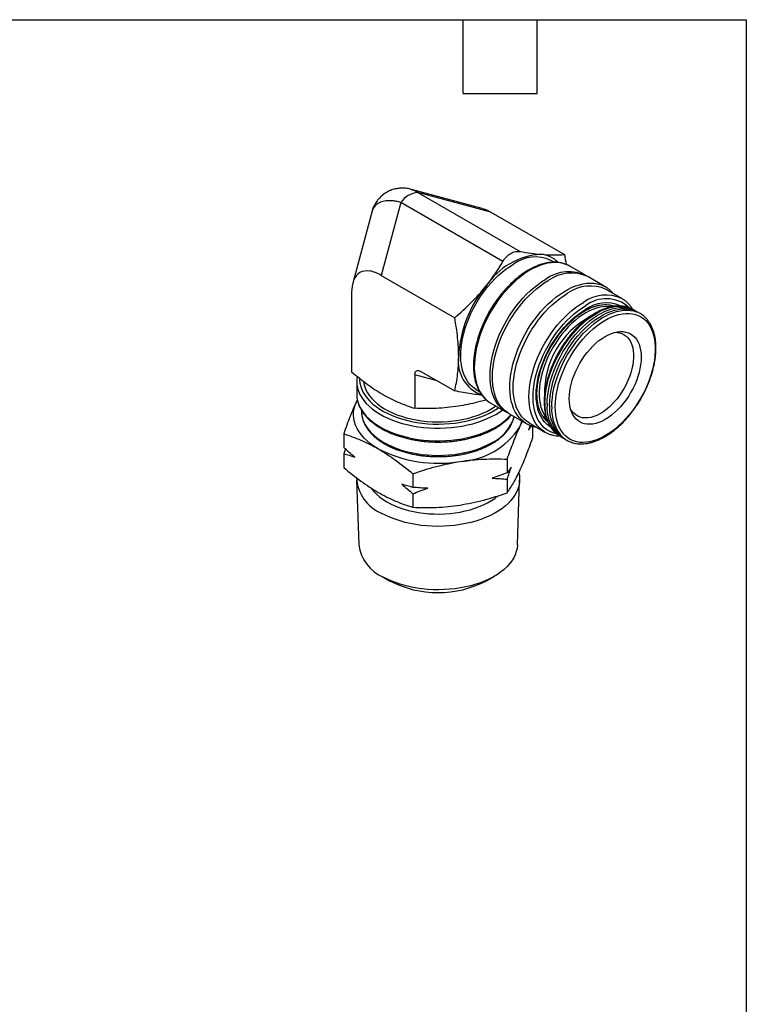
# Model space of a CAD drawing. Header units: inches. Extents: x 0.2 to 10.8, y 0.2 to 8.2.
# Tile 4 of 4: x 7.8 to 10.8, y 4.2 to 8.2. Entities that reach past the tile are written whole.
import ezdxf

# ---------------------------------------------------------------- set-up
doc = ezdxf.new("R2010")
doc.units = ezdxf.units.IN
doc.header["$MEASUREMENT"] = 0
doc.linetypes.add('SLD-Solid', pattern=[0])
doc.layers.add('TEXT', color=140, linetype='SLD-Solid', lineweight=25)

msp = doc.modelspace()

# ---------------------------------------------------------------- linework, layer by layer
for p, q in [((9.3888, 7.5603), (9.3894, 7.5601)), ((9.6773, 7.4836), (9.3896, 7.5607)), ((9.4165, 7.5477), (9.8314, 7.3082)), ((9.7129, 7.4683), (9.4165, 7.5477)), ((9.3469, 7.5075), (9.2675, 7.2111)), ((9.7618, 7.268), (9.3469, 7.5075)), ((9.2286, 7.4677), (9.1515, 7.18)), ((9.2293, 7.4681), (9.2292, 7.4676)), ((9.7129, 7.4683), (10.0111, 7.2961)), ((9.9696, 7.2645), (9.956, 7.2723)), ((10.0326, 7.2486), (10.0316, 7.2491)), ((10.0965, 7.2117), (10.0326, 7.2486)), ((9.2675, 7.2111), (9.5657, 7.039)), ((10.1769, 7.1653), (10.1061, 7.2062)), ((10.1763, 7.1656), (10.1769, 7.1653)), ((9.1469, 7.1415), (9.1469, 6.8197)), ((10.2449, 7.1169), (10.1809, 7.1539)), ((10.2088, 7.0849), (10.1986, 7.0907)), ((10.3, 7.067), (10.2909, 7.0722)), ((10.3187, 7.0562), (10.3096, 7.0614)), ((9.4041, 6.8075), (9.4041, 6.6712)), ((9.4941, 6.7833), (9.4041, 6.8075)), ((9.4282, 6.8214), (9.5657, 6.742)), ((9.1675, 6.7815), (9.1675, 6.7301)), ((9.1675, 6.7815), (9.1675, 6.7799)), ((9.1675, 6.7301), (9.1675, 6.7285)), ((9.6529, 6.7473), (9.6664, 6.7395)), ((9.1701, 6.7061), (9.1662, 6.6982)), ((9.1699, 6.7054), (9.1662, 6.6982)), ((9.709, 6.6945), (9.7118, 6.6928)), ((9.7118, 6.6928), (9.7756, 6.656)), ((9.1872, 6.6633), (9.1872, 6.6594)), ((9.1872, 6.6594), (9.1872, 6.6576)), ((9.7853, 6.6504), (9.8561, 6.6095)), ((9.8302, 6.5955), (9.8413, 6.6181)), ((9.8561, 6.6095), (9.8533, 6.6112)), ((9.872, 6.602), (9.8652, 6.5824)), ((9.8679, 6.6118), (9.9319, 6.5748)), ((9.939, 6.6299), (9.9228, 6.6392)), ((9.9412, 6.6235), (9.9295, 6.6302)), ((9.9316, 6.6279), (9.9418, 6.6221)), ((9.9426, 6.6196), (9.938, 6.621)), ((9.1149, 6.5673), (9.1149, 6.5121)), ((9.8816, 6.5986), (9.8816, 6.5496)), ((9.9936, 6.5574), (10.0027, 6.5521)), ((10.0124, 6.5465), (10.0215, 6.5413)), ((9.1215, 6.5062), (9.1149, 6.4861)), ((9.1149, 6.4861), (9.1149, 6.431)), ((9.7789, 6.4646), (9.7789, 6.4094)), ((9.3955, 6.4053), (9.3955, 6.3501)), ((9.1671, 6.379), (9.1761, 6.1164)), ((9.7789, 6.3834), (9.7789, 6.3283)), ((9.8204, 6.1164), (9.8294, 6.379)), ((9.3955, 6.3241), (9.3955, 6.269)), ((9.2704, 5.9886), (9.3014, 5.9706)), ((9.6951, 5.9706), (9.7261, 5.9886))]:
    msp.add_line(p, q)
at = {"flags": 128}
for points in [[(9.6529, 6.7473), (9.6462, 6.7515), (9.6362, 6.7593), (9.627, 6.7685), (9.6188, 6.7789), (9.6116, 6.7905), (9.6053, 6.8032), (9.6001, 6.817), (9.596, 6.8319), (9.5929, 6.8476), (9.591, 6.8642), (9.5901, 6.8816), (9.5904, 6.8996), (9.5918, 6.9182), (9.5943, 6.9373), (9.5979, 6.9568), (9.6026, 6.9765), (9.6083, 6.9964), (9.6151, 7.0164), (9.6228, 7.0364), (9.6315, 7.0562), (9.6411, 7.0757), (9.6515, 7.095), (9.6628, 7.1137), (9.6747, 7.132), (9.6874, 7.1496), (9.7007, 7.1664), (9.7145, 7.1825), (9.7287, 7.1977), (9.7434, 7.2118), (9.7584, 7.2249), (9.7736, 7.2369), (9.789, 7.2478), (9.8045, 7.2573)], [(10.0316, 7.2491), (10.0254, 7.2524), (10.0132, 7.2574), (10.0003, 7.2609), (9.9868, 7.263), (9.9727, 7.2636), (9.9581, 7.2628), (9.9431, 7.2605), (9.9277, 7.2568), (9.912, 7.2516), (9.8962, 7.2451), (9.8802, 7.2372), (9.8642, 7.2279), (9.8482, 7.2174), (9.8324, 7.2056), (9.8167, 7.1927), (9.8013, 7.1787), (9.7863, 7.1636), (9.7717, 7.1476), (9.7576, 7.1307), (9.7441, 7.113), (9.7312, 7.0945), (9.719, 7.0755), (9.7076, 7.056), (9.697, 7.036), (9.6872, 7.0157), (9.6784, 6.9951), (9.6706, 6.9745), (9.6637, 6.9538), (9.6579, 6.9332), (9.6532, 6.9128), (9.6496, 6.8927), (9.647, 6.873), (9.6456, 6.8538), (9.6453, 6.8351), (9.6462, 6.8171), (9.6482, 6.7999), (9.6513, 6.7836), (9.6554, 6.7681), (9.6607, 6.7537), (9.667, 6.7404), (9.6744, 6.7282), (9.6827, 6.7172), (9.692, 6.7075), (9.7022, 6.6991), (9.709, 6.6945)], [(9.7805, 6.6533), (9.7714, 6.6585), (9.7608, 6.6662), (9.7511, 6.6753), (9.7423, 6.6857), (9.7344, 6.6973), (9.7276, 6.71), (9.7218, 6.7239), (9.7171, 6.7389), (9.7134, 6.7548), (9.7109, 6.7716), (9.7095, 6.7892), (9.7092, 6.8075), (9.71, 6.8265), (9.712, 6.846), (9.7151, 6.8659), (9.7193, 6.8861), (9.7246, 6.9067), (9.7309, 6.9273), (9.7382, 6.948), (9.7466, 6.9686), (9.7558, 6.989), (9.766, 7.0092), (9.777, 7.0289), (9.7889, 7.0482), (9.8014, 7.067), (9.8146, 7.085), (9.8284, 7.1024), (9.8428, 7.1188), (9.8576, 7.1344), (9.8728, 7.149), (9.8884, 7.1625), (9.9041, 7.1748), (9.92, 7.1859), (9.9361, 7.1958)], [(9.7853, 6.6504), (9.7811, 6.6529), (9.7705, 6.6607), (9.7607, 6.6698), (9.7519, 6.6801), (9.7441, 6.6917), (9.7372, 6.7045), (9.7314, 6.7184), (9.7267, 6.7333), (9.7231, 6.7492), (9.7205, 6.766), (9.7191, 6.7836), (9.7188, 6.8019), (9.7197, 6.8209), (9.7217, 6.8404), (9.7248, 6.8603), (9.7289, 6.8806), (9.7342, 6.9011), (9.7405, 6.9217), (9.7479, 6.9424), (9.7562, 6.963), (9.7655, 6.9834), (9.7757, 7.0036), (9.7867, 7.0234), (9.7985, 7.0427), (9.811, 7.0614), (9.8243, 7.0795), (9.8381, 7.0968), (9.8524, 7.1133), (9.8673, 7.1288), (9.8825, 7.1434), (9.898, 7.1569), (9.9138, 7.1692), (9.9297, 7.1804), (9.9457, 7.1903)], [(9.8533, 6.6112), (9.8465, 6.6158), (9.8363, 6.6242), (9.827, 6.6339), (9.8187, 6.6449), (9.8114, 6.6571), (9.805, 6.6704), (9.7998, 6.6848), (9.7956, 6.7003), (9.7925, 6.7166), (9.7905, 6.7338), (9.7897, 6.7518), (9.7899, 6.7705), (9.7914, 6.7897), (9.7939, 6.8094), (9.7975, 6.8295), (9.8023, 6.8499), (9.8081, 6.8705), (9.8149, 6.8912), (9.8227, 6.9118), (9.8316, 6.9324), (9.8413, 6.9527), (9.8519, 6.9726), (9.8633, 6.9922), (9.8755, 7.0112), (9.8884, 7.0296), (9.9019, 7.0474), (9.916, 7.0643), (9.9306, 7.0803), (9.9456, 7.0954), (9.961, 7.1094), (9.9767, 7.1223), (9.9925, 7.1341), (10.0085, 7.1446), (10.0245, 7.1538), (10.0405, 7.1618), (10.0564, 7.1683), (10.072, 7.1735), (10.0874, 7.1772), (10.1024, 7.1795), (10.117, 7.1803), (10.1311, 7.1797), (10.1446, 7.1776), (10.1575, 7.174), (10.1697, 7.1691), (10.1763, 7.1656)], [(9.8679, 6.6118), (9.8679, 6.6118), (9.8571, 6.6189), (9.8472, 6.6274), (9.8382, 6.6372), (9.8301, 6.6482), (9.8231, 6.6605), (9.817, 6.6738), (9.812, 6.6882), (9.8081, 6.7037), (9.8053, 6.72), (9.8036, 6.7372), (9.8031, 6.7551), (9.8036, 6.7736), (9.8053, 6.7927), (9.8081, 6.8123), (9.812, 6.8323), (9.817, 6.8524), (9.8231, 6.8728), (9.8301, 6.8932), (9.8382, 6.9135), (9.8472, 6.9337), (9.8571, 6.9536), (9.8679, 6.9732), (9.8795, 6.9923), (9.8918, 7.0109), (9.9047, 7.0288), (9.9183, 7.0459), (9.9324, 7.0622), (9.947, 7.0776), (9.962, 7.0921), (9.9773, 7.1054), (9.9929, 7.1176), (10.0086, 7.1286), (10.0244, 7.1384)], [(9.9308, 6.5755), (9.9212, 6.582), (9.9112, 6.5904), (9.9022, 6.6002), (9.8942, 6.6113), (9.8871, 6.6235), (9.8811, 6.6369), (9.8761, 6.6513), (9.8722, 6.6667), (9.8694, 6.683), (9.8677, 6.7002), (9.8671, 6.7181), (9.8677, 6.7367), (9.8694, 6.7558), (9.8722, 6.7754), (9.8761, 6.7953), (9.8811, 6.8155), (9.8871, 6.8358), (9.8942, 6.8562), (9.9022, 6.8766), (9.9112, 6.8968), (9.9212, 6.9167), (9.9319, 6.9363), (9.9435, 6.9554), (9.9558, 6.9739), (9.9688, 6.9918), (9.9824, 7.009), (9.9965, 7.0253), (10.0111, 7.0407), (10.0261, 7.0551), (10.0414, 7.0684), (10.0569, 7.0807), (10.0726, 7.0917), (10.0884, 7.1014)], [(9.9762, 6.5687), (9.9741, 6.5692), (9.9619, 6.5729), (9.9503, 6.578), (9.9395, 6.5844), (9.9296, 6.5922), (9.9205, 6.6013), (9.9123, 6.6116), (9.9051, 6.6232), (9.8989, 6.6358), (9.8938, 6.6496), (9.8896, 6.6643), (9.8866, 6.6799), (9.8847, 6.6964), (9.8838, 6.7137), (9.8841, 6.7316), (9.8855, 6.7501), (9.888, 6.7691), (9.8916, 6.7884), (9.8962, 6.808), (9.9019, 6.8278), (9.9086, 6.8476), (9.9163, 6.8674), (9.9249, 6.8871), (9.9345, 6.9066), (9.9448, 6.9257), (9.956, 6.9443), (9.9679, 6.9624), (9.9805, 6.9799), (9.9936, 6.9967), (10.0073, 7.0126), (10.0215, 7.0277), (10.0361, 7.0418), (10.051, 7.0548), (10.0661, 7.0667), (10.0814, 7.0775), (10.0968, 7.087)], [(10.198, 7.0833), (10.195, 7.0837), (10.1823, 7.0844), (10.169, 7.0837), (10.1554, 7.0816), (10.1413, 7.078), (10.1271, 7.073), (10.1126, 7.0667), (10.0981, 7.059), (10.0835, 7.05), (10.0691, 7.0397), (10.0548, 7.0283), (10.0407, 7.0157), (10.027, 7.0022), (10.0138, 6.9876), (10.001, 6.9722), (9.9888, 6.956), (9.9772, 6.9391), (9.9664, 6.9217), (9.9563, 6.9037), (9.9471, 6.8854), (9.9387, 6.8668), (9.9313, 6.8481), (9.9249, 6.8293), (9.9195, 6.8106), (9.9152, 6.792), (9.912, 6.7738), (9.9098, 6.7559), (9.9088, 6.7386), (9.9089, 6.7218), (9.9101, 6.7058), (9.9125, 6.6905), (9.9159, 6.6762), (9.9204, 6.6628), (9.9259, 6.6505), (9.9325, 6.6393), (9.9386, 6.631)], [(9.9321, 6.6935), (9.9326, 6.7115), (9.9343, 6.7301), (9.9371, 6.7491), (9.941, 6.7685), (9.9459, 6.7882), (9.9519, 6.808), (9.959, 6.8278), (9.967, 6.8475), (9.9759, 6.8671), (9.9857, 6.8864), (9.9964, 6.9053), (10.0078, 6.9237), (10.02, 6.9416), (10.0328, 6.9588), (10.0462, 6.9752), (10.0601, 6.9907), (10.0744, 7.0053), (10.0891, 7.0189), (10.1041, 7.0314), (10.1193, 7.0428), (10.1346, 7.0529), (10.1499, 7.0618), (10.1652, 7.0693), (10.1804, 7.0755), (10.1954, 7.0803), (10.2101, 7.0837), (10.2245, 7.0856), (10.2384, 7.0861), (10.2518, 7.0852), (10.2646, 7.0828), (10.2744, 7.0798)], [(9.9412, 6.6882), (9.9417, 6.7062), (9.9434, 6.7248), (9.9462, 6.7439), (9.9501, 6.7633), (9.955, 6.7829), (9.961, 6.8027), (9.9681, 6.8225), (9.9761, 6.8423), (9.985, 6.8618), (9.9948, 6.8811), (10.0055, 6.9001), (10.0169, 6.9185), (10.0291, 6.9363), (10.0419, 6.9535), (10.0553, 6.9699), (10.0692, 6.9855), (10.0835, 7.0001), (10.0982, 7.0137), (10.1132, 7.0262), (10.1284, 7.0375), (10.1437, 7.0477), (10.159, 7.0565), (10.1743, 7.0641), (10.1895, 7.0703), (10.2045, 7.0751), (10.2192, 7.0784), (10.2336, 7.0804), (10.2475, 7.0809), (10.2608, 7.0799), (10.2737, 7.0775), (10.2858, 7.0737), (10.2972, 7.0685), (10.3047, 7.0641)], [(10.2082, 7.0884), (10.2106, 7.0862), (10.2114, 7.0854)], [(10.2449, 7.1169), (10.2449, 7.1169), (10.2472, 7.1156)], [(9.9534, 6.5965), (9.9498, 6.5988), (9.9401, 6.6063), (9.9312, 6.6151), (9.9232, 6.6251), (9.9162, 6.6364), (9.9102, 6.6488), (9.9052, 6.6623), (9.9014, 6.6767), (9.8986, 6.6921), (9.8969, 6.7084), (9.8963, 6.7253), (9.8969, 6.743), (9.8986, 6.7611), (9.9014, 6.7798), (9.9052, 6.7987), (9.9102, 6.8179), (9.9162, 6.8372), (9.9232, 6.8566), (9.9312, 6.8758), (9.9401, 6.8949), (9.9498, 6.9137), (9.9604, 6.932), (9.9718, 6.9499), (9.9839, 6.9671), (9.9965, 6.9837), (10.0098, 6.9994), (10.0235, 7.0142), (10.0377, 7.0281), (10.0522, 7.041), (10.0669, 7.0527), (10.0818, 7.0632), (10.0968, 7.0725)], [(9.9508, 6.6826), (9.9514, 6.7007), (9.9531, 6.7193), (9.9558, 6.7383), (9.9597, 6.7577), (9.9647, 6.7774), (9.9707, 6.7971), (9.9777, 6.817), (9.9857, 6.8367), (9.9946, 6.8563), (10.0045, 6.8756), (10.0151, 6.8945), (10.0266, 6.9129), (10.0387, 6.9308), (10.0515, 6.9479), (10.0649, 6.9644), (10.0788, 6.9799), (10.0931, 6.9945), (10.1078, 7.0081), (10.1228, 7.0206), (10.138, 7.032), (10.1533, 7.0421), (10.1687, 7.051), (10.184, 7.0585), (10.1992, 7.0647), (10.2142, 7.0695), (10.2289, 7.0729), (10.2432, 7.0748), (10.2571, 7.0753), (10.2705, 7.0744), (10.2833, 7.072), (10.2954, 7.0682), (10.3069, 7.0629), (10.3096, 7.0614)], [(9.9599, 6.6774), (9.9605, 6.6954), (9.9622, 6.714), (9.9649, 6.7331), (9.9688, 6.7525), (9.9738, 6.7721), (9.9798, 6.7919), (9.9868, 6.8117), (9.9948, 6.8315), (10.0037, 6.851), (10.0136, 6.8703), (10.0242, 6.8892), (10.0356, 6.9077), (10.0478, 6.9255), (10.0606, 6.9427), (10.074, 6.9591), (10.0879, 6.9746), (10.1022, 6.9893), (10.1169, 7.0029), (10.1319, 7.0154), (10.1471, 7.0267), (10.1624, 7.0368), (10.1778, 7.0457), (10.1931, 7.0533), (10.2083, 7.0594), (10.2233, 7.0642), (10.238, 7.0676), (10.2523, 7.0696), (10.2662, 7.0701), (10.2796, 7.0691), (10.2924, 7.0667), (10.3022, 7.0638)], [(9.9738, 6.6774), (9.9744, 6.695), (9.9761, 6.7132), (9.9788, 6.7319), (9.9827, 6.7509), (9.9876, 6.7701), (9.9935, 6.7894), (10.0004, 6.8088), (10.0083, 6.8281), (10.0172, 6.8473), (10.0269, 6.8661), (10.0374, 6.8846), (10.0487, 6.9025), (10.0607, 6.9199), (10.0733, 6.9366), (10.0865, 6.9525), (10.1002, 6.9675), (10.1143, 6.9816), (10.1287, 6.9947), (10.1434, 7.0067), (10.1583, 7.0176), (10.1733, 7.0272), (10.1883, 7.0355), (10.2033, 7.0426), (10.2181, 7.0482), (10.2327, 7.0525), (10.247, 7.0554), (10.2609, 7.0569), (10.2743, 7.0569), (10.2872, 7.0555), (10.2995, 7.0527), (10.3112, 7.0484), (10.3221, 7.0428), (10.3322, 7.0359), (10.3415, 7.0276), (10.3498, 7.018), (10.3573, 7.0072), (10.3637, 6.9953), (10.3691, 6.9822), (10.3735, 6.9682), (10.3768, 6.9532), (10.379, 6.9373), (10.3801, 6.9206), (10.3801, 6.9033), (10.379, 6.8853), (10.3768, 6.8669), (10.3735, 6.8481), (10.3691, 6.829), (10.3637, 6.8097), (10.3573, 6.7903), (10.3498, 6.7709), (10.3415, 6.7517), (10.3322, 6.7327), (10.3221, 6.714), (10.3112, 6.6958), (10.2995, 6.6781), (10.2872, 6.6611), (10.2743, 6.6448), (10.2609, 6.6293), (10.247, 6.6147), (10.2327, 6.6011), (10.2181, 6.5885), (10.2033, 6.5771), (10.1883, 6.5669), (10.1733, 6.5579), (10.1583, 6.5502), (10.1434, 6.5438), (10.1287, 6.5389), (10.1143, 6.5353), (10.1002, 6.5331), (10.0865, 6.5323), (10.0733, 6.533), (10.0607, 6.5351), (10.0487, 6.5387), (10.0374, 6.5436), (10.0269, 6.5499), (10.0172, 6.5575), (10.0083, 6.5665), (10.0004, 6.5767), (9.9935, 6.588), (9.9876, 6.6005), (9.9827, 6.6141), (9.9788, 6.6286), (9.9761, 6.6441), (9.9744, 6.6604), (9.9738, 6.6774)], [(10.0311, 6.7104), (10.0316, 6.7254), (10.0333, 6.741), (10.036, 6.7569), (10.0399, 6.7732), (10.0447, 6.7896), (10.0506, 6.806), (10.0575, 6.8224), (10.0652, 6.8385), (10.0738, 6.8543), (10.0832, 6.8697), (10.0933, 6.8845), (10.1041, 6.8986), (10.1154, 6.9119), (10.1271, 6.9243), (10.1393, 6.9357), (10.1517, 6.9461), (10.1643, 6.9553), (10.1771, 6.9633), (10.1898, 6.97), (10.2024, 6.9754), (10.2148, 6.9794), (10.227, 6.982), (10.2388, 6.9831), (10.2501, 6.9828), (10.2608, 6.9811), (10.2709, 6.978), (10.2803, 6.9735), (10.2889, 6.9676), (10.2966, 6.9604), (10.3035, 6.952), (10.3094, 6.9423), (10.3142, 6.9316), (10.3181, 6.9197), (10.3208, 6.907), (10.3225, 6.8934), (10.323, 6.879), (10.3225, 6.864), (10.3208, 6.8484), (10.3181, 6.8325), (10.3142, 6.8162), (10.3094, 6.7998), (10.3035, 6.7834), (10.2966, 6.767), (10.2889, 6.7509), (10.2803, 6.7351), (10.2709, 6.7197), (10.2608, 6.705), (10.2501, 6.6908), (10.2388, 6.6775), (10.227, 6.6651), (10.2148, 6.6537), (10.2024, 6.6433), (10.1898, 6.6341), (10.1771, 6.6261), (10.1643, 6.6194), (10.1517, 6.614), (10.1393, 6.6101), (10.1271, 6.6075), (10.1154, 6.6063), (10.1041, 6.6066), (10.0933, 6.6083), (10.0832, 6.6114), (10.0738, 6.6159), (10.0652, 6.6218), (10.0575, 6.629), (10.0506, 6.6374), (10.0447, 6.6471), (10.0399, 6.6579), (10.036, 6.6697), (10.0333, 6.6824), (10.0316, 6.6961), (10.0311, 6.7104)], [(10.2169, 6.9799), (10.2249, 6.9796), (10.2353, 6.9779), (10.245, 6.9748), (10.2539, 6.9703), (10.2621, 6.9645), (10.2694, 6.9573), (10.2758, 6.9489), (10.2812, 6.9393), (10.2855, 6.9286), (10.2888, 6.9169), (10.2911, 6.9042), (10.2922, 6.8907), (10.2922, 6.8766), (10.2911, 6.8618), (10.2888, 6.8466), (10.2855, 6.8311), (10.2812, 6.8153), (10.2758, 6.7995), (10.2694, 6.7837), (10.2621, 6.7681), (10.2539, 6.7528), (10.245, 6.738), (10.2353, 6.7237), (10.2249, 6.7101), (10.214, 6.6973), (10.2027, 6.6854), (10.191, 6.6745), (10.179, 6.6647), (10.1668, 6.656), (10.1545, 6.6486), (10.1423, 6.6425), (10.1302, 6.6378), (10.1183, 6.6344), (10.1067, 6.6325), (10.0956, 6.632), (10.085, 6.633), (10.0749, 6.6354), (10.0656, 6.6392), (10.057, 6.6443), (10.0493, 6.6509), (10.0424, 6.6587), (10.0366, 6.6676)], [(9.1675, 6.7799), (9.1675, 6.7799), (9.1685, 6.7667), (9.1711, 6.7536), (9.1752, 6.7407), (9.1808, 6.7279), (9.188, 6.7154), (9.1967, 6.7032), (9.2067, 6.6914), (9.2182, 6.68), (9.231, 6.669), (9.2451, 6.6587), (9.2604, 6.6489), (9.2768, 6.6397), (9.2943, 6.6312), (9.3127, 6.6235), (9.3321, 6.6165), (9.3522, 6.6102), (9.373, 6.6048), (9.3944, 6.6003), (9.4163, 6.5966), (9.4386, 6.5937), (9.4612, 6.5918), (9.484, 6.5908), (9.5068, 6.5907), (9.5296, 6.5915), (9.5522, 6.5932), (9.5746, 6.5958), (9.5966, 6.5993), (9.6182, 6.6036), (9.6391, 6.6088), (9.6595, 6.6148), (9.679, 6.6217), (9.6977, 6.6292), (9.7154, 6.6375), (9.7321, 6.6465)], [(9.1794, 6.793), (9.1794, 6.7863), (9.1808, 6.7733), (9.1838, 6.7604), (9.1883, 6.7477), (9.1944, 6.7352), (9.202, 6.723), (9.2111, 6.7111), (9.2216, 6.6996), (9.2335, 6.6886), (9.2467, 6.678), (9.2611, 6.6681), (9.2768, 6.6587), (9.2935, 6.65), (9.3112, 6.642), (9.3299, 6.6348), (9.3495, 6.6283), (9.3697, 6.6227), (9.3906, 6.6179), (9.4121, 6.6139), (9.434, 6.6109), (9.4561, 6.6087), (9.4785, 6.6074), (9.501, 6.6071), (9.5235, 6.6077), (9.5459, 6.6091), (9.568, 6.6115), (9.5898, 6.6148), (9.6111, 6.619), (9.6319, 6.624), (9.652, 6.6299), (9.6713, 6.6365), (9.6898, 6.644), (9.7073, 6.6521), (9.7237, 6.661)], [(9.1957, 6.7803), (9.1972, 6.7707), (9.2005, 6.7582), (9.2054, 6.7459), (9.2118, 6.7338), (9.2198, 6.722), (9.2291, 6.7106), (9.2399, 6.6996), (9.252, 6.6891), (9.2654, 6.6791), (9.28, 6.6697), (9.2958, 6.6609), (9.3126, 6.6528), (9.3304, 6.6454), (9.349, 6.6388), (9.3685, 6.633), (9.3886, 6.628), (9.4093, 6.6239), (9.4304, 6.6206), (9.4519, 6.6182), (9.4736, 6.6167), (9.4955, 6.6162), (9.5174, 6.6165), (9.5392, 6.6178), (9.5607, 6.6199), (9.582, 6.623), (9.6028, 6.6269), (9.623, 6.6317), (9.6426, 6.6373), (9.6615, 6.6437), (9.6795, 6.6509), (9.6966, 6.6588), (9.7126, 6.6674)], [(9.1675, 6.7285), (9.1675, 6.7284), (9.1685, 6.7153), (9.1711, 6.7022), (9.1752, 6.6892), (9.1808, 6.6764), (9.188, 6.6639), (9.1967, 6.6517), (9.2067, 6.6399), (9.2182, 6.6285), (9.231, 6.6176), (9.2451, 6.6072), (9.2604, 6.5974), (9.2768, 6.5883), (9.2943, 6.5798), (9.3127, 6.572), (9.3321, 6.565), (9.3522, 6.5588), (9.373, 6.5534), (9.3944, 6.5488), (9.4163, 6.5451), (9.4386, 6.5423), (9.4612, 6.5404), (9.484, 6.5394), (9.5068, 6.5392), (9.5296, 6.54), (9.5522, 6.5417), (9.5746, 6.5443), (9.5966, 6.5478), (9.6182, 6.5522), (9.6391, 6.5574), (9.6595, 6.5634), (9.679, 6.5702), (9.6977, 6.5778), (9.7154, 6.5861), (9.7321, 6.5951)], [(9.2552, 6.5065), (9.2388, 6.5167), (9.2237, 6.5274), (9.21, 6.5388), (9.1976, 6.5506), (9.1867, 6.563), (9.1774, 6.5757), (9.1696, 6.5888), (9.1633, 6.6022), (9.1588, 6.6158), (9.1558, 6.6295), (9.1546, 6.6434), (9.155, 6.6572), (9.1571, 6.671), (9.1608, 6.6847), (9.1662, 6.6982)], [(9.7126, 6.6674), (9.7275, 6.6767), (9.7331, 6.6805)], [(9.1872, 6.6576), (9.188, 6.6466), (9.1904, 6.6338), (9.1943, 6.6212), (9.1998, 6.6088), (9.2068, 6.5966), (9.2153, 6.5848), (9.2253, 6.5733), (9.2366, 6.5623), (9.2492, 6.5518), (9.2632, 6.5418), (9.2783, 6.5324), (9.2946, 6.5237), (9.3118, 6.5156), (9.3301, 6.5083), (9.3492, 6.5018), (9.369, 6.496), (9.3895, 6.4911), (9.4106, 6.4871), (9.4321, 6.4839), (9.454, 6.4816), (9.476, 6.4803), (9.4982, 6.4798), (9.5204, 6.4803), (9.5425, 6.4816), (9.5643, 6.4839), (9.5859, 6.4871), (9.6069, 6.4911), (9.6274, 6.496), (9.6473, 6.5018), (9.6664, 6.5083), (9.6846, 6.5156), (9.7019, 6.5237), (9.7182, 6.5324)], [(9.7237, 6.661), (9.7391, 6.6705), (9.7443, 6.6741)], [(9.7321, 6.6465), (9.7477, 6.6562), (9.7601, 6.6649)], [(9.8302, 6.5955), (9.8356, 6.609), (9.8387, 6.6196)], [(9.9319, 6.5748), (9.9319, 6.5748), (9.9308, 6.5755)], [(9.9936, 6.5574), (9.9857, 6.5625), (9.9784, 6.5682)], [(9.8262, 6.4093), (9.8283, 6.3989), (9.8294, 6.3857), (9.829, 6.3725), (9.8269, 6.3593), (9.8233, 6.3463), (9.8182, 6.3334), (9.8115, 6.3208), (9.8034, 6.3085), (9.7938, 6.2965), (9.7828, 6.2849), (9.7704, 6.2738), (9.7567, 6.2633), (9.7418, 6.2533), (9.7257, 6.2439), (9.7086, 6.2351), (9.6905, 6.2271), (9.6714, 6.2198), (9.6515, 6.2133), (9.6309, 6.2076), (9.6096, 6.2028), (9.5878, 6.1987), (9.5656, 6.1956), (9.5431, 6.1934), (9.5203, 6.192), (9.4975, 6.1916), (9.4746, 6.1921), (9.4519, 6.1935), (9.4294, 6.1958), (9.4072, 6.199), (9.3854, 6.203), (9.3642, 6.208), (9.3437, 6.2137), (9.3238, 6.2203), (9.3048, 6.2276), (9.2867, 6.2357), (9.2696, 6.2445)], [(9.2245, 6.3483), (9.2286, 6.3426), (9.2381, 6.3315), (9.249, 6.3207), (9.2613, 6.3105), (9.2748, 6.3007), (9.2894, 6.2916), (9.3052, 6.2831), (9.3221, 6.2754), (9.3398, 6.2683), (9.3584, 6.262), (9.3778, 6.2565), (9.3978, 6.2519), (9.4183, 6.2481), (9.4393, 6.2451), (9.4606, 6.2431), (9.4821, 6.242), (9.5036, 6.2417), (9.5252, 6.2424), (9.5466, 6.244), (9.5677, 6.2465), (9.5885, 6.2498), (9.6087, 6.2541), (9.6284, 6.2592), (9.6474, 6.2651), (9.6656, 6.2717), (9.6829, 6.2792), (9.6993, 6.2873), (9.7145, 6.2961), (9.7286, 6.3055), (9.7412, 6.3153)], [(9.8204, 6.1164), (9.8203, 6.1147), (9.8189, 6.1018), (9.8159, 6.0889), (9.8114, 6.0762), (9.8053, 6.0637), (9.7977, 6.0515), (9.7887, 6.0396), (9.7783, 6.0281), (9.7665, 6.017), (9.7534, 6.0065), (9.739, 5.9965), (9.7235, 5.9871), (9.7069, 5.9783), (9.6892, 5.9703), (9.6707, 5.9629), (9.6513, 5.9564), (9.6311, 5.9506), (9.6103, 5.9457), (9.589, 5.9416), (9.5672, 5.9384), (9.5451, 5.936), (9.5227, 5.9346), (9.5002, 5.9341), (9.4777, 5.9344), (9.4554, 5.9357), (9.4332, 5.9379), (9.4113, 5.941), (9.3899, 5.9449), (9.369, 5.9497), (9.3487, 5.9553), (9.3292, 5.9617), (9.3105, 5.9689), (9.2926, 5.9768), (9.2758, 5.9855)]]:
    msp.add_lwpolyline(points, dxfattribs=at)
for centre, radius, start, end in [((9.4219, 7.458), 0.0898, 93.4295, 146.5651), ((9.933, 7.0098), 0.2875, 93.4296, 146.5651), ((9.893, 7.1363), 0.1499, 65.1287, 126.1818), ((9.9075, 7.1884), 0.1087, 44.2763, 85.5893), ((10.0291, 7.0691), 0.1573, 62.7067, 126.2776), ((10.0394, 7.0615), 0.1593, 65.2626, 126.0479), ((10.0637, 6.8594), 0.4824, 140.1878, 177.4009), ((10.1626, 6.803), 0.5257, 135.6756, 164.3247), ((10.1158, 7.0131), 0.1551, 65.1963, 126.1142), ((10.1798, 6.9762), 0.1551, 65.1963, 126.1142), ((10.1813, 6.9804), 0.1361, 47.7117, 128.4154), ((10.1796, 6.9598), 0.1399, 65.7102, 126.317), ((10.2818, 6.7342), 0.3515, 118.3145, 181.6177), ((10.2408, 6.9855), 0.1001, 60.0288, 70.4428), ((10.2688, 6.9697), 0.0999, 48.8417, 70.4467), ((9.7236, 6.8606), 0.1434, 171.7363, 249.943), ((10.0914, 6.6812), 0.1598, 175.594, 224.9956), ((10.085, 6.6718), 0.1447, 173.4922, 237.7081), ((10.1018, 6.669), 0.1516, 174.8371, 233.8507), ((9.6168, 6.8024), 0.2372, 299.067, 318.4608), ((10.1192, 6.6651), 0.1598, 175.594, 224.9956), ((9.6448, 6.6844), 0.1688, 295.7707, 343.9827), ((9.5712, 6.7636), 0.3088, 272.9764, 327.0182), ((10.0714, 6.6278), 0.0999, 229.2583, 251.3167), ((9.4981, 6.9778), 0.5301, 242.7349, 279.679), ((9.3308, 6.3964), 0.1637, 182.6167, 248.0776), ((9.3403, 6.138), 0.1656, 187.5076, 247.1037), ((9.4982, 6.3478), 0.4254, 242.4354, 297.5646)]:
    msp.add_arc(centre, radius, start, end)
for points, knots in [([(9.3893, 7.5607), (9.3836, 7.5621), (9.3734, 7.5645), (9.36, 7.5656), (9.3497, 7.5658), (9.3415, 7.5653), (9.3296, 7.564), (9.314, 7.5604), (9.2949, 7.5527), (9.2763, 7.5413), (9.2632, 7.5295), (9.2548, 7.5199), (9.2499, 7.5135), (9.2447, 7.5058), (9.2389, 7.4956), (9.2331, 7.4828), (9.2302, 7.4731), (9.2286, 7.468)], [0, 0, 0, 0, 0.086711, 0.153219, 0.19701, 0.234289, 0.272367, 0.368447, 0.464904, 0.567841, 0.680247, 0.716801, 0.752306, 0.795699, 0.852606, 0.921394, 1, 1, 1, 1]), ([(9.3894, 7.5601), (9.3923, 7.5595), (9.4014, 7.5575), (9.4104, 7.5517), (9.4165, 7.5477)], [0, 0, 0, 0, 0.31616, 1, 1, 1, 1]), ([(9.3469, 7.5075), (9.3409, 7.5091), (9.3291, 7.5121), (9.3124, 7.5144), (9.2938, 7.515), (9.2742, 7.5125), (9.2585, 7.5062), (9.2482, 7.4991), (9.2415, 7.4928), (9.2359, 7.4853), (9.2314, 7.4774), (9.23, 7.4711), (9.2293, 7.4681)], [0, 0, 0, 0, 0.103113, 0.203497, 0.301287, 0.459031, 0.614549, 0.692149, 0.77022, 0.848853, 0.928136, 1, 1, 1, 1]), ([(9.6773, 7.4831), (9.6822, 7.4818), (9.6938, 7.4787), (9.7059, 7.4721), (9.7129, 7.4683)], [0, 0, 0, 0, 0.416163, 1, 1, 1, 1]), ([(9.7618, 7.268), (9.766, 7.2752), (9.7708, 7.2815), (9.7814, 7.2925), (9.7873, 7.2972), (9.7996, 7.3043), (9.8058, 7.3066), (9.8186, 7.3092), (9.8251, 7.3093), (9.8314, 7.3082)], [0, 0, 0, 0, 0.25, 0.25, 0.5, 0.5, 0.75, 0.75, 1, 1, 1, 1]), ([(9.9158, 7.2968), (9.9347, 7.2951), (9.9518, 7.2943), (9.9834, 7.2942), (9.9977, 7.2949), (10.0111, 7.2961)], [0, 0, 0, 0, 0.5, 0.5, 1, 1, 1, 1]), ([(10.0111, 7.2961), (10.0136, 7.2826), (10.0161, 7.2691), (10.0178, 7.2558), (10.0178, 7.2558)], [0, 0, 0, 0, 0.996826, 1, 1, 1, 1]), ([(10.0315, 7.2491), (10.0306, 7.2496), (10.026, 7.2524), (10.0171, 7.2562), (10.0049, 7.2603), (9.9921, 7.2631), (9.9788, 7.2646), (9.965, 7.2648), (9.9508, 7.2637), (9.9362, 7.2612), (9.9213, 7.2575), (9.9062, 7.2525), (9.891, 7.2462), (9.8757, 7.2387), (9.8604, 7.23), (9.8451, 7.2201), (9.83, 7.2092), (9.8151, 7.1972), (9.801, 7.1847), (9.7921, 7.1759), (9.7879, 7.1717)], [0, 0, 0, 0, 0.014689, 0.071613, 0.128554, 0.185643, 0.242995, 0.300677, 0.358709, 0.417066, 0.475696, 0.534531, 0.593508, 0.65257, 0.711671, 0.770777, 0.829865, 0.888926, 0.947954, 1, 1, 1, 1]), ([(9.2675, 7.2111), (9.2516, 7.2203), (9.2355, 7.2266), (9.2056, 7.231), (9.1918, 7.2289), (9.1694, 7.2159), (9.1607, 7.2051), (9.1495, 7.177), (9.1469, 7.1599), (9.1469, 7.1415)], [0, 0, 0, 0, 0.25, 0.25, 0.5, 0.5, 0.75, 0.75, 1, 1, 1, 1]), ([(9.5657, 7.039), (9.5889, 7.0589), (9.6114, 7.0795), (9.6541, 7.1224), (9.6743, 7.1448), (9.6931, 7.1682)], [0, 0, 0, 0, 0.5, 0.5, 1, 1, 1, 1]), ([(10.2092, 7.1376), (10.2074, 7.1398), (10.2027, 7.1454), (10.1943, 7.1532), (10.1851, 7.1604), (10.1788, 7.164), (10.1762, 7.1655)], [0, 0, 0, 0, 0.193259, 0.49257, 0.790209, 1, 1, 1, 1]), ([(9.9439, 6.6165), (9.9415, 6.6184), (9.9363, 6.6225), (9.9292, 6.6303), (9.9224, 6.6395), (9.9164, 6.6498), (9.9113, 6.6611), (9.9071, 6.6734), (9.9038, 6.6865), (9.9015, 6.7004), (9.9001, 6.7151), (9.8996, 6.7305), (9.9001, 6.7466), (9.9016, 6.7631), (9.9041, 6.7801), (9.9075, 6.7974), (9.9118, 6.815), (9.9171, 6.8328), (9.9233, 6.8507), (9.9303, 6.8685), (9.9382, 6.8862), (9.9468, 6.9037), (9.9563, 6.9209), (9.9664, 6.9377), (9.9771, 6.9541), (9.9885, 6.9698), (10.0004, 6.9849), (10.0127, 6.9993), (10.0254, 7.0128), (10.0385, 7.0255), (10.0518, 7.0372), (10.0652, 7.048), (10.0786, 7.0575), (10.0883, 7.0636), (10.0958, 7.068), (10.1036, 7.0723), (10.1149, 7.0779), (10.1282, 7.0834), (10.1413, 7.0876), (10.154, 7.0906), (10.1663, 7.0924), (10.1783, 7.093), (10.1897, 7.0924), (10.2006, 7.0905), (10.209, 7.0883), (10.2135, 7.0862), (10.2148, 7.0857)], [0, 0, 0, 0, 0.0207082, 0.0455074, 0.0700766, 0.0943941, 0.1184903, 0.1424177, 0.1662296, 0.1899707, 0.2136746, 0.2373646, 0.2610536, 0.2847506, 0.3084619, 0.3321904, 0.3559367, 0.3796999, 0.4034782, 0.4272696, 0.4510712, 0.4748803, 0.4986941, 0.5225096, 0.5463234, 0.570132, 0.5939323, 0.6177214, 0.6414964, 0.6652545, 0.6889933, 0.7127108, 0.7364059, 0.7588397, 0.7633983, 0.7758043, 0.7994481, 0.8230846, 0.8467235, 0.8703848, 0.8940978, 0.9179033, 0.9418518, 0.9659989, 0.9903908, 1, 1, 1, 1]), ([(10.2733, 7.0803), (10.2727, 7.0805), (10.2684, 7.0822), (10.2598, 7.0844), (10.2473, 7.0865), (10.2342, 7.0872), (10.2207, 7.0867), (10.2068, 7.0848), (10.1927, 7.0816), (10.1782, 7.0772), (10.1636, 7.0715), (10.1489, 7.0645), (10.1342, 7.0564), (10.1195, 7.047), (10.105, 7.0366), (10.0906, 7.0251), (10.0765, 7.0127), (10.0627, 6.9993), (10.0493, 6.985), (10.0364, 6.9699), (10.0239, 6.9541), (10.012, 6.9377), (10.0007, 6.9207), (9.9901, 6.9031), (9.9802, 6.8852), (9.9711, 6.8669), (9.9628, 6.8484), (9.9553, 6.8297), (9.9487, 6.811), (9.943, 6.7922), (9.9382, 6.7736), (9.9344, 6.7551), (9.9316, 6.737), (9.9298, 6.7191), (9.9292, 6.7061), (9.9292, 6.6989), (9.9292, 6.6975)], [0, 0, 0, 0, 0.004105, 0.034143, 0.064284, 0.094574, 0.125038, 0.15567, 0.186449, 0.217341, 0.248312, 0.279331, 0.310375, 0.341424, 0.372465, 0.403494, 0.434506, 0.465502, 0.496483, 0.527451, 0.558407, 0.589354, 0.620294, 0.651232, 0.682169, 0.713108, 0.744051, 0.775002, 0.805963, 0.836936, 0.867926, 0.898934, 0.929963, 0.961013, 0.992084, 1, 1, 1, 1]), ([(10.2882, 7.0734), (10.2857, 7.0772), (10.2809, 7.0849), (10.2724, 7.095), (10.2632, 7.1041), (10.2548, 7.1109), (10.2492, 7.1142), (10.2473, 7.1153)], [0, 0, 0, 0, 0.221804, 0.444107, 0.664938, 0.884453, 1, 1, 1, 1]), ([(10.0407, 6.5328), (10.0422, 6.5322), (10.0476, 6.5303), (10.0574, 6.5282), (10.0701, 6.5266), (10.0834, 6.5264), (10.097, 6.5274), (10.111, 6.5298), (10.1253, 6.5335), (10.1398, 6.5384), (10.1545, 6.5446), (10.1692, 6.5521), (10.1839, 6.5607), (10.1985, 6.5704), (10.213, 6.5813), (10.2273, 6.5931), (10.2413, 6.606), (10.2549, 6.6197), (10.2681, 6.6343), (10.2809, 6.6497), (10.2932, 6.6657), (10.3048, 6.6824), (10.3158, 6.6997), (10.3262, 6.7173), (10.3358, 6.7354), (10.3446, 6.7538), (10.3526, 6.7724), (10.3598, 6.7911), (10.366, 6.8099), (10.3714, 6.8286), (10.3757, 6.8472), (10.3791, 6.8655), (10.3816, 6.8836), (10.383, 6.9012), (10.3833, 6.9185), (10.3827, 6.9351), (10.381, 6.9511), (10.3783, 6.9665), (10.3745, 6.981), (10.3697, 6.9946), (10.364, 7.0074), (10.3573, 7.0191), (10.3496, 7.0297), (10.3424, 7.038), (10.3373, 7.0424), (10.3354, 7.044)], [0, 0, 0, 0, 0.009151, 0.032342, 0.055629, 0.079041, 0.102588, 0.126259, 0.150034, 0.173885, 0.197788, 0.22172, 0.245665, 0.269609, 0.293546, 0.317471, 0.341384, 0.365284, 0.389173, 0.413052, 0.436923, 0.460788, 0.484649, 0.508509, 0.532369, 0.55623, 0.580097, 0.603969, 0.627851, 0.651743, 0.675649, 0.699569, 0.723505, 0.747458, 0.771427, 0.79541, 0.8194, 0.843386, 0.86735, 0.891273, 0.915125, 0.938879, 0.962508, 0.985995, 1, 1, 1, 1]), ([(9.5818, 6.8812), (9.5818, 6.9064), (9.5802, 6.9322), (9.5747, 6.9848), (9.5706, 7.0117), (9.5657, 7.039)], [0, 0, 0, 0, 0.5, 0.5, 1, 1, 1, 1]), ([(9.6564, 6.9445), (9.6556, 6.9419), (9.653, 6.9327), (9.6496, 6.9172), (9.646, 6.8981), (9.6436, 6.8794), (9.6421, 6.861), (9.6417, 6.8431), (9.6423, 6.8257), (9.6439, 6.8089), (9.6466, 6.7928), (9.6503, 6.7775), (9.655, 6.7631), (9.6608, 6.7496), (9.6675, 6.737), (9.6751, 6.7256), (9.6836, 6.7152), (9.693, 6.7061), (9.7014, 6.6992), (9.707, 6.6959), (9.7089, 6.6947)], [0, 0, 0, 0, 0.024402, 0.0837586, 0.143155, 0.2025941, 0.2620773, 0.3216026, 0.3811634, 0.4407462, 0.5003194, 0.5598431, 0.619264, 0.6785158, 0.7375245, 0.7962202, 0.8545536, 0.9125136, 0.9701401, 1, 1, 1, 1]), ([(9.5657, 6.742), (9.5706, 6.7636), (9.5747, 6.7858), (9.5802, 6.8321), (9.5818, 6.8561), (9.5818, 6.8812)], [0, 0, 0, 0, 0.5, 0.5, 1, 1, 1, 1]), ([(9.1469, 6.8197), (9.1681, 6.8018), (9.1893, 6.7848), (9.2322, 6.7537), (9.2538, 6.7395), (9.2755, 6.7269)], [0, 0, 0, 0, 0.5, 0.5, 1, 1, 1, 1]), ([(9.1693, 6.8014), (9.1691, 6.8007), (9.1681, 6.7958), (9.1675, 6.7886), (9.1677, 6.782), (9.1677, 6.7798)], [0, 0, 0, 0, 0.089237, 0.689898, 1, 1, 1, 1]), ([(9.4041, 6.8075), (9.4041, 6.8111), (9.4046, 6.8146), (9.4069, 6.8202), (9.4086, 6.8223), (9.4131, 6.8249), (9.4158, 6.8254), (9.4218, 6.8245), (9.425, 6.8232), (9.4282, 6.8214)], [0, 0, 0, 0, 0.25, 0.25, 0.5, 0.5, 0.75, 0.75, 1, 1, 1, 1]), ([(9.1677, 6.7284), (9.1677, 6.7263), (9.1677, 6.7199), (9.1692, 6.7093), (9.1721, 6.6965), (9.1765, 6.6839), (9.1822, 6.6715), (9.1893, 6.6593), (9.1977, 6.6474), (9.2075, 6.6359), (9.2185, 6.6248), (9.2307, 6.6141), (9.2441, 6.604), (9.2586, 6.5944), (9.2741, 6.5854), (9.2906, 6.5771), (9.3079, 6.5694), (9.326, 6.5624), (9.3449, 6.5561), (9.3644, 6.5506), (9.3845, 6.5459), (9.4051, 6.5419), (9.426, 6.5387), (9.4473, 6.5364), (9.4687, 6.5348), (9.4903, 6.5341), (9.5119, 6.5342), (9.5335, 6.5352), (9.5549, 6.5369), (9.5761, 6.5395), (9.5969, 6.5429), (9.6174, 6.5471), (9.6373, 6.552), (9.6566, 6.5577), (9.6753, 6.5642), (9.6933, 6.5714), (9.7101, 6.5791), (9.722, 6.5854), (9.7311, 6.5905), (9.7402, 6.5959), (9.7524, 6.604), (9.7658, 6.6142), (9.7781, 6.6249), (9.7882, 6.6349), (9.7936, 6.6416), (9.7958, 6.6443)], [0, 0, 0, 0, 0.011443, 0.035156, 0.058887, 0.082691, 0.106608, 0.130661, 0.154852, 0.179171, 0.203593, 0.228093, 0.252646, 0.27723, 0.301828, 0.326426, 0.351017, 0.375596, 0.400163, 0.424716, 0.449257, 0.473787, 0.498307, 0.522819, 0.547326, 0.57183, 0.596333, 0.620836, 0.645342, 0.669853, 0.694372, 0.718899, 0.743438, 0.767991, 0.792558, 0.817143, 0.841745, 0.865062, 0.871363, 0.884363, 0.908998, 0.933645, 0.958281, 0.98289, 1, 1, 1, 1]), ([(9.2755, 6.7269), (9.2973, 6.7143), (9.3189, 6.7036), (9.3617, 6.6853), (9.383, 6.6777), (9.4041, 6.6712)], [0, 0, 0, 0, 0.5, 0.5, 1, 1, 1, 1]), ([(9.6762, 6.7246), (9.6722, 6.725), (9.6587, 6.7264), (9.6333, 6.7301), (9.6004, 6.7355), (9.5773, 6.7398), (9.5657, 6.742)], [0, 0, 0, 0, 0.120036, 0.41099, 0.705101, 1, 1, 1, 1]), ([(9.1662, 6.6982), (9.1576, 6.6795), (9.1489, 6.659), (9.1318, 6.6151), (9.1233, 6.5917), (9.1149, 6.5673)], [0, 0, 0, 0, 0.5, 0.5, 1, 1, 1, 1]), ([(9.6938, 6.7057), (9.682, 6.7023), (9.6573, 6.6953), (9.6192, 6.6866), (9.5929, 6.6821), (9.5798, 6.6798)], [0, 0, 0, 0, 0.311805, 0.655914, 1, 1, 1, 1]), ([(9.9292, 6.6975), (9.9292, 6.6945), (9.9293, 6.6859), (9.9302, 6.6721), (9.9323, 6.6563), (9.9354, 6.6413), (9.9396, 6.6271), (9.9447, 6.6138), (9.9509, 6.6015), (9.9579, 6.5902), (9.966, 6.58), (9.9725, 6.573), (9.9766, 6.5697), (9.9775, 6.569)], [0, 0, 0, 0, 0.054228, 0.157029, 0.259875, 0.362676, 0.465353, 0.567806, 0.669912, 0.771546, 0.872609, 0.973058, 1, 1, 1, 1]), ([(9.1874, 6.6574), (9.1873, 6.6563), (9.1873, 6.6509), (9.1885, 6.6414), (9.1911, 6.6289), (9.1953, 6.6167), (9.2008, 6.6046), (9.2076, 6.5928), (9.2158, 6.5812), (9.2253, 6.5701), (9.236, 6.5593), (9.248, 6.549), (9.2611, 6.5392), (9.2753, 6.53), (9.2906, 6.5214), (9.3067, 6.5134), (9.3238, 6.5061), (9.3416, 6.4995), (9.3601, 6.4937), (9.3792, 6.4886), (9.3989, 6.4842), (9.419, 6.4807), (9.4394, 6.478), (9.4602, 6.4761), (9.481, 6.475), (9.502, 6.4747), (9.5229, 6.4753), (9.5438, 6.4767), (9.5644, 6.4789), (9.5847, 6.4819), (9.6047, 6.4857), (9.6242, 6.4903), (9.6431, 6.4957), (9.6614, 6.5018), (9.6789, 6.5087), (9.6956, 6.5162), (9.7077, 6.5225), (9.7169, 6.5277), (9.7259, 6.5331), (9.7378, 6.5409), (9.7508, 6.5509), (9.7626, 6.5613), (9.7732, 6.5723), (9.7825, 6.5836), (9.7905, 6.5954), (9.7972, 6.6074), (9.8023, 6.6198), (9.8056, 6.6299), (9.8067, 6.636), (9.807, 6.6378)], [0, 0, 0, 0, 0.006138, 0.027899, 0.04967, 0.071505, 0.093449, 0.115526, 0.137743, 0.160087, 0.182536, 0.205062, 0.22764, 0.250248, 0.272868, 0.295487, 0.318098, 0.340697, 0.363283, 0.385856, 0.408416, 0.430966, 0.453508, 0.476042, 0.498572, 0.5211, 0.543628, 0.566157, 0.588691, 0.611231, 0.63378, 0.656339, 0.678912, 0.7015, 0.724105, 0.746727, 0.769366, 0.775897, 0.787856, 0.810514, 0.833182, 0.85584, 0.878468, 0.901041, 0.923532, 0.945911, 0.968152, 0.990245, 1, 1, 1, 1]), ([(9.5798, 6.6798), (9.55, 6.6752), (9.5205, 6.6724), (9.462, 6.6698), (9.433, 6.67), (9.4041, 6.6712)], [0, 0, 0, 0, 0.5, 0.5, 1, 1, 1, 1]), ([(9.8532, 6.6114), (9.8549, 6.6103), (9.8602, 6.6069), (9.8699, 6.6025), (9.882, 6.5983), (9.8909, 6.596), (9.8959, 6.5954), (9.8964, 6.5953)], [0, 0, 0, 0, 0.134142, 0.411029, 0.687921, 0.965448, 1, 1, 1, 1]), ([(9.1149, 6.5673), (9.138, 6.5602), (9.1612, 6.5519), (9.2079, 6.5319), (9.2315, 6.5202), (9.2552, 6.5065)], [0, 0, 0, 0, 0.5, 0.5, 1, 1, 1, 1]), ([(9.7789, 6.4646), (9.7873, 6.489), (9.7958, 6.5124), (9.8129, 6.5563), (9.8215, 6.5767), (9.8302, 6.5955)], [0, 0, 0, 0, 0.5, 0.5, 1, 1, 1, 1]), ([(9.8652, 6.5824), (9.8683, 6.5869), (9.8725, 6.5931), (9.8767, 6.5985), (9.8779, 6.5999)], [0, 0, 0, 0, 0.723955, 1, 1, 1, 1]), ([(9.9307, 6.5756), (9.934, 6.5737), (9.941, 6.5698), (9.9525, 6.5653), (9.9649, 6.5619), (9.9776, 6.5597), (9.9864, 6.5593), (9.9907, 6.5592)], [0, 0, 0, 0, 0.186372, 0.3909, 0.595699, 0.801263, 1, 1, 1, 1]), ([(9.8302, 6.4187), (9.8389, 6.4374), (9.8475, 6.4579), (9.8646, 6.5018), (9.8731, 6.5252), (9.8816, 6.5496)], [0, 0, 0, 0, 0.5, 0.5, 1, 1, 1, 1]), ([(9.2552, 6.5065), (9.279, 6.4928), (9.3025, 6.4773), (9.3492, 6.4433), (9.3724, 6.4248), (9.3955, 6.4053)], [0, 0, 0, 0, 0.5, 0.5, 1, 1, 1, 1]), ([(9.3955, 6.4053), (9.427, 6.4164), (9.4587, 6.4264), (9.5226, 6.4433), (9.5547, 6.4502), (9.5872, 6.4552)], [0, 0, 0, 0, 0.5, 0.5, 1, 1, 1, 1]), ([(9.5872, 6.4552), (9.6196, 6.4602), (9.6518, 6.4633), (9.7156, 6.4661), (9.7473, 6.4659), (9.7789, 6.4646)], [0, 0, 0, 0, 0.5, 0.5, 1, 1, 1, 1]), ([(9.1149, 6.431), (9.138, 6.4114), (9.1612, 6.3929), (9.2079, 6.3589), (9.2315, 6.3434), (9.2552, 6.3297)], [0, 0, 0, 0, 0.5, 0.5, 1, 1, 1, 1]), ([(9.7789, 6.3283), (9.7873, 6.3402), (9.7958, 6.3534), (9.8129, 6.3833), (9.8215, 6.3999), (9.8302, 6.4187)], [0, 0, 0, 0, 0.5, 0.5, 1, 1, 1, 1]), ([(9.2552, 6.3297), (9.279, 6.316), (9.3025, 6.3043), (9.3492, 6.2844), (9.3724, 6.2761), (9.3955, 6.269)], [0, 0, 0, 0, 0.5, 0.5, 1, 1, 1, 1]), ([(9.5872, 6.2784), (9.6196, 6.2834), (9.6518, 6.2903), (9.7156, 6.3072), (9.7473, 6.3172), (9.7789, 6.3283)], [0, 0, 0, 0, 0.5, 0.5, 1, 1, 1, 1]), ([(9.3955, 6.269), (9.427, 6.2676), (9.4587, 6.2674), (9.5226, 6.2703), (9.5547, 6.2733), (9.5872, 6.2784)], [0, 0, 0, 0, 0.5, 0.5, 1, 1, 1, 1])]:
    msp.add_open_spline(points, degree=3, knots=knots)
for points in [[(9.8314, 7.3082), (9.8617, 7.303), (9.8901, 7.2991), (9.9158, 7.2968)], [(9.6931, 7.1682), (9.7188, 7.2002), (9.7415, 7.2336), (9.7618, 7.268)], [(9.1596, 6.4733), (9.1446, 6.4856), (9.1297, 6.4986), (9.1149, 6.5121)], [(9.1149, 6.4861), (9.1297, 6.4825), (9.1446, 6.4783), (9.1596, 6.4733)], [(9.7789, 6.4094), (9.7586, 6.4013), (9.7382, 6.3938), (9.7177, 6.387)], [(9.7789, 6.3834), (9.7843, 6.4001), (9.7898, 6.4162), (9.7952, 6.4317)], [(9.7952, 6.4317), (9.7898, 6.4235), (9.7843, 6.4162), (9.7789, 6.4094)], [(9.3955, 6.3501), (9.3807, 6.3537), (9.3658, 6.358), (9.3508, 6.363)], [(9.3508, 6.363), (9.3658, 6.3506), (9.3807, 6.3376), (9.3955, 6.3241)], [(9.7177, 6.387), (9.7382, 6.3865), (9.7586, 6.3852), (9.7789, 6.3834)], [(9.4567, 6.3466), (9.4361, 6.3471), (9.4158, 6.3483), (9.3955, 6.3501)], [(9.3955, 6.3241), (9.4158, 6.3322), (9.4362, 6.3398), (9.4567, 6.3466)]]:
    msp.add_open_spline(points, degree=3)
at = {"layer": 'TEXT'}
for p, q in [((0.25, 8.25), (10.75, 8.25)), ((9.6, 7.95), (9.6, 8.25)), ((9.9, 7.95), (9.9, 8.25)), ((10.75, 8.25), (10.75, 0.25)), ((9.6, 7.95), (9.9, 7.95))]:
    msp.add_line(p, q, dxfattribs=at)

doc.saveas('drawing.dxf')
